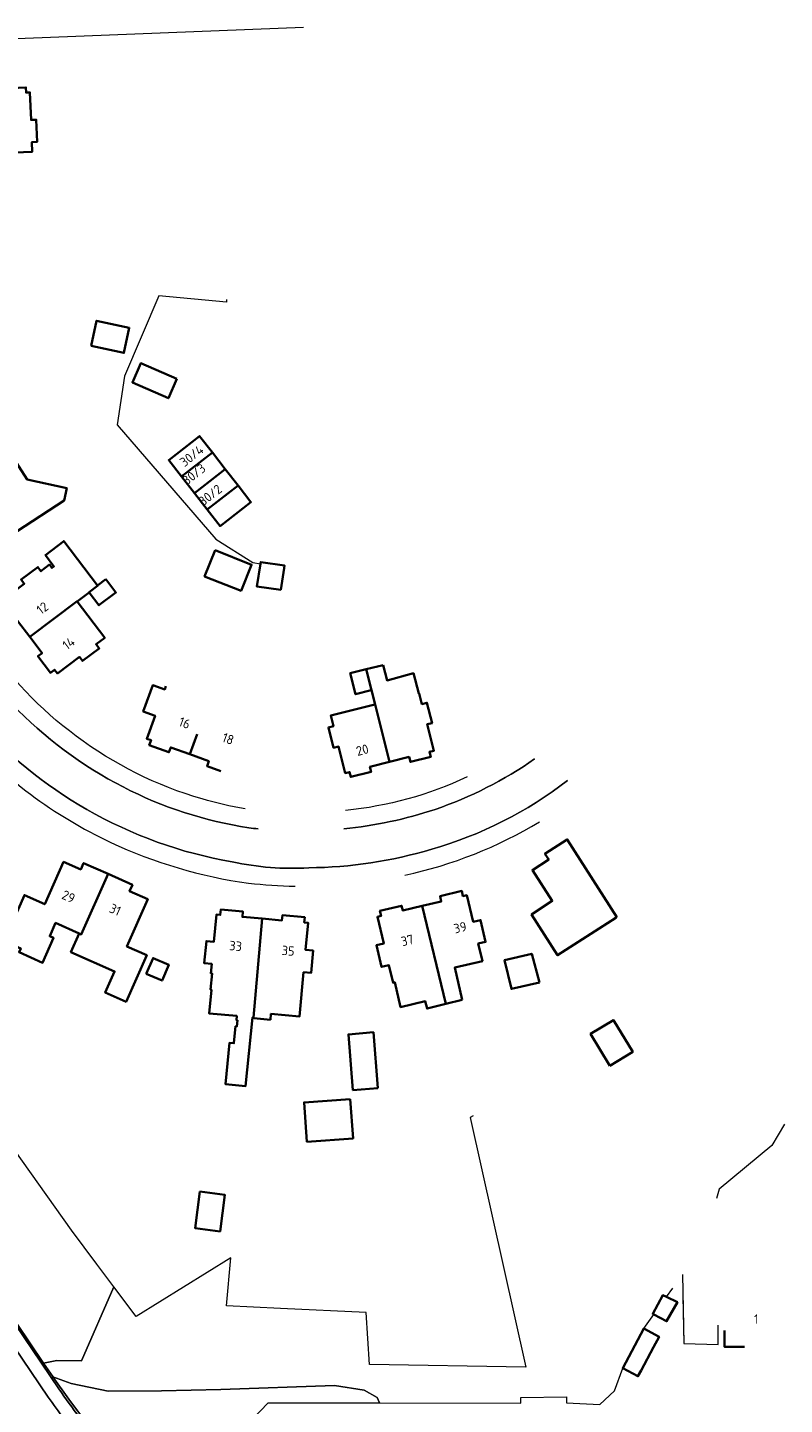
# Model space of a CAD drawing. Extents: x 152761 to 155748, y 459947 to 462743.
# Tile 213 of 256: x 155527 to 155635, y 461535 to 461732. Entities that reach past the tile are written whole.
import ezdxf
from ezdxf.enums import TextEntityAlignment as Align

# ---------------------------------------------------------------- set-up
doc = ezdxf.new("R2010")
doc.units = 0
doc.header["$LTSCALE"] = 0.75
for name, color, linetype, lineweight in [('B-RO-GR-BEPLANTING_CULTUUR_BOSPLANTSOEN-GV', 251, 'CONTINUOUS', 18), ('B-RO-GR-BEPLANTING_CULTUUR_HEESTERS-GV', 251, 'CONTINUOUS', 18), ('B-RO-IE-TERREINAFSCHEIDING_KUNSTMATIG_HEKWERK-G', 251, 'IE-TERREINAFSCHEIDING-KUNSTMATIG', 18), ('B-RO-IE-TERREINAFSCHEIDING_KUNSTMATIG_MUUR-G', 251, 'IE-TERREINAFSCHEIDING-KUNSTMATIG-DICHT', 18), ('B-RO-OG-BEBOUWING-GV', 6, 'CONTINUOUS', 35), ('B-RO-OG-BEBOUWING-T18', 1, 'CONTINUOUS', 18), ('B-RO-OG-TERREIN_CULTUURSCHEIDING-GV', 251, 'CONTINUOUS', 18), ('B-RO-VH-VERHARDING_ASFALT-GV', 251, 'CONTINUOUS', 18), ('B-RO-VH-VERHARDING_BETONSTRAATSTEEN-GV', 251, 'CONTINUOUS', 18), ('B-RO-VH-VERHARDING_HALFVERHARDING-GV', 251, 'CONTINUOUS', 18), ('B-RO-VH-VERHARDING_TEGEL-GV', 251, 'CONTINUOUS', 18)]:
    doc.layers.add(name, color=color, linetype=linetype, lineweight=lineweight)
doc.styles.add('NLCS-ISO-M200-T18', font='NLCS-ISO.ttf', dxfattribs={"height": 0.36})
doc.linetypes.add('IE-TERREINAFSCHEIDING-KUNSTMATIG', pattern='A,4,[82,NLCS.SHX,S=0.75,R=90,X=0,Y=0],4,-2', length=10)
doc.linetypes.add('IE-TERREINAFSCHEIDING-KUNSTMATIG-DICHT', pattern='A,8,-1,[82,NLCS.SHX,S=0.75,R=90,X=0,Y=0],-1', length=10)

msp = doc.modelspace()

# ---------------------------------------------------------------- linework, layer by layer
at = {"layer": 'B-RO-GR-BEPLANTING_CULTUUR_BOSPLANTSOEN-GV', "flags": 128}
for points in [[(155518.93, 461555.327), (155520.816, 461552.476), (155521.081, 461551.843), (155521.258, 461552.035), (155529, 461540.653), (155530.883, 461541.022), (155534.452, 461540.982), (155539.082, 461551.621), (155536.654, 461554.865), (155533.002, 461559.742), (155521.239, 461576.243), (155520.518, 461577.264), (155520.343, 461577.511)], [(155590.671, 461576.176), (155590.222, 461575.896), (155598.211, 461540.066), (155575.79, 461540.469), (155575.299, 461547.925), (155562.998, 461548.507), (155555.242, 461548.866), (155555.888, 461555.793), (155542.291, 461547.337), (155539.082, 461551.621), (155534.452, 461540.982), (155530.883, 461541.022), (155529, 461540.653), (155530.31, 461538.728), (155530.327, 461538.702), (155532.924, 461537.744), (155538.271, 461536.615), (155545.908, 461536.682), (155554.418, 461536.868), (155570.763, 461537.469), (155575.022, 461536.782), (155576.87, 461535.745), (155577.182, 461534.957), (155597.495, 461534.906), (155597.494, 461535.738), (155604.059, 461535.816), (155604.069, 461534.97), (155608.833, 461534.739), (155610.916, 461536.667), (155612.11, 461539.941), (155615.152, 461545.627), (155616.6, 461547.638), (155616.421, 461547.734), (155617.881, 461550.416), (155618.413, 461550.156), (155619.331, 461551.432)]]:
    msp.add_lwpolyline(points, dxfattribs=at)
at = {"layer": 'B-RO-GR-BEPLANTING_CULTUUR_HEESTERS-GV', "flags": 128}
msp.add_lwpolyline([(155534.99, 461532.271), (155532.589, 461535.491), (155530.327, 461538.702), (155530.31, 461538.728), (155529, 461540.653), (155521.258, 461552.035), (155521.081, 461551.843), (155531.182, 461536.946)], dxfattribs=at)
at = {"layer": 'B-RO-GR-BEPLANTING_CULTUUR_HEESTERS-GV'}
msp.add_lwpolyline([(155531.182, 461536.946, 0.0140277), (155534.17, 461532.859)], format="xyb", dxfattribs=at)
at = {"layer": 'B-RO-IE-TERREINAFSCHEIDING_KUNSTMATIG_HEKWERK-G', "flags": 128}
for points in [[(155555.235, 461693.339), (155555.248, 461692.926), (155545.554, 461693.869), (155540.618, 461682.323), (155539.539, 461675.339), (155553.703, 461658.925), (155559.014, 461655.574), (155560.109, 461655.375)], [(155635.333, 461574.94), (155633.506, 461571.873), (155625.967, 461565.644), (155625.576, 461564.274)], [(155620.716, 461553.402), (155620.878, 461543.491)], [(155625.805, 461543.353), (155625.798, 461546.116)]]:
    msp.add_lwpolyline(points, dxfattribs=at)
at = {"layer": 'B-RO-IE-TERREINAFSCHEIDING_KUNSTMATIG_MUUR-G', "flags": 128}
for points in [[(155521.258, 461552.035), (155529, 461540.653)], [(155620.878, 461543.491), (155625.805, 461543.353)], [(155529, 461540.653), (155530.31, 461538.728), (155530.327, 461538.702)], [(155530.327, 461538.702), (155532.589, 461535.491), (155534.99, 461532.271), (155537.297, 461529.005), (155539.569, 461525.721), (155541.772, 461522.363), (155543.905, 461518.973), (155544.673, 461517.675)]]:
    msp.add_lwpolyline(points, dxfattribs=at)
at = {"layer": 'B-RO-OG-BEBOUWING-GV', "flags": 128}
for points in [[(155521.106, 461706.026), (155523.914, 461706.133), (155523.796, 461709.37), (155523.338, 461709.354), (155523.231, 461712.282), (155523.689, 461712.299), (155523.612, 461714.398), (155527.36, 461714.535), (155527.31, 461715.911), (155528.048, 461715.938), (155527.931, 461719.131), (155527.197, 461719.11), (155527.037, 461723.041), (155526.481, 461723.018), (155526.451, 461723.756), (155523.255, 461723.627), (155523.285, 461722.888), (155520.424, 461722.771)], [(155535.831, 461686.655), (155540.522, 461685.666), (155541.283, 461689.281), (155536.592, 461690.269)], [(155548.119, 461681.941), (155542.951, 461684.202), (155541.732, 461681.417), (155546.9, 461679.156)], [(155553.22, 461671.354), (155551.375, 461673.723), (155546.959, 461670.283), (155548.803, 461667.915)], [(155524.219, 461671.233), (155513.208, 461664.131), (155515.253, 461660.96), (155516.096, 461661.51), (155517.629, 461659.132), (155523.37, 461662.858), (155525.177, 461660.092), (155531.936, 461664.473), (155532.325, 461666.269), (155526.618, 461667.505)], [(155550.647, 461665.548), (155555.063, 461668.987), (155553.22, 461671.354), (155548.803, 461667.915)], [(155552.49, 461663.181), (155556.906, 461666.62), (155555.063, 461668.987), (155550.647, 461665.548)], [(155556.906, 461666.62), (155552.49, 461663.181), (155554.333, 461660.815), (155558.749, 461664.253)], [(155536.706, 461652.26), (155531.89, 461658.643), (155529.251, 461656.651), (155530.478, 461655.025), (155530.194, 461654.811), (155529.851, 461655.266), (155528.613, 461654.332), (155528.165, 461654.927), (155525.767, 461653.118), (155526.215, 461652.523), (155523.055, 461650.138), (155523.45, 461649.615), (155522.848, 461649.16), (155524.659, 461646.761), (155525.261, 461647.215), (155527.014, 461644.892), (155533.811, 461650.022), (155533.831, 461649.995), (155535.534, 461651.28), (155535.514, 461651.307), (155536.732, 461652.226)], [(155553.604, 461657.331), (155552.09, 461653.575), (155557.346, 461651.52), (155558.847, 461655.249)], [(155563.521, 461654.755), (155563.581, 461655.141), (155560.149, 461655.628), (155560.109, 461655.375), (155559.594, 461652.155), (155563.04, 461651.654)], [(155537.91, 461653.202), (155536.706, 461652.26), (155536.732, 461652.226), (155535.514, 461651.307), (155535.534, 461651.28), (155536.924, 461649.439), (155539.361, 461651.278)], [(155533.831, 461649.995), (155533.811, 461650.022), (155527.014, 461644.892), (155528.767, 461642.569), (155528.171, 461642.119), (155529.98, 461639.725), (155530.575, 461640.173), (155530.968, 461639.652), (155534.128, 461642.036), (155534.576, 461641.441), (155536.973, 461643.25), (155536.524, 461643.844), (155537.765, 461644.781)], [(155577.755, 461640.856), (155575.286, 461640.251), (155576.043, 461637.251), (155576.561, 461635.195), (155578.641, 461626.95), (155581.46, 461627.66), (155581.638, 461626.953), (155584.557, 461627.682), (155584.377, 461628.396), (155585.012, 461628.556), (155584.055, 461632.352), (155584.744, 461632.526), (155584.007, 461635.447), (155583.293, 461635.266), (155582.907, 461636.795), (155582.869, 461636.785), (155582.082, 461639.68), (155578.295, 461638.651)], [(155576.017, 461637.245), (155576.043, 461637.251), (155575.286, 461640.251), (155573.01, 461639.693), (155573.771, 461636.678)], [(155576.536, 461635.189), (155570.209, 461633.594), (155570.592, 461632.074), (155569.878, 461631.894), (155570.613, 461628.977), (155571.327, 461629.157), (155572.287, 461625.348), (155572.911, 461625.505), (155573.09, 461624.793), (155576.003, 461625.523), (155575.822, 461626.239), (155578.641, 461626.95), (155576.561, 461635.195)], [(155611.284, 461604.663), (155604.159, 461615.821), (155600.959, 461613.778), (155601.499, 461612.946), (155599.16, 461611.44), (155602.008, 461607.007), (155599.027, 461605.039), (155602.766, 461599.205), (155611.127, 461604.562)], [(155538.242, 461610.868), (155534.735, 461612.43), (155534.33, 461611.515), (155531.866, 461612.606), (155529.156, 461606.532), (155526.239, 461607.836), (155523.322, 461601.248), (155525.721, 461600.186), (155525.474, 461599.629), (155528.853, 461598.133), (155530.424, 461601.68), (155529.868, 461601.926), (155530.713, 461603.833), (155534.091, 461602.337), (155534.386, 461602.206)], [(155538.242, 461610.868), (155534.386, 461602.206), (155534.091, 461602.337), (155532.91, 461599.669), (155539.177, 461596.894), (155537.835, 461593.857), (155540.836, 461592.531), (155543.785, 461599.208), (155540.948, 461600.471), (155543.936, 461607.24), (155541.344, 461608.395), (155541.75, 461609.307)], [(155589.091, 461592.814), (155588.003, 461597.438), (155591.979, 461598.373), (155591.39, 461600.877), (155592.439, 461601.124), (155591.703, 461604.25), (155590.659, 461604.004), (155589.736, 461607.827), (155589.188, 461607.695), (155589.01, 461608.43), (155585.898, 461607.669), (155586.073, 461606.942), (155583.315, 461606.276), (155586.71, 461592.221)], [(155560.37, 461604.459), (155557.53, 461604.713), (155557.597, 461605.461), (155554.421, 461605.758), (155554.353, 461604.998), (155553.804, 461605.047), (155553.432, 461601.142), (155552.359, 461601.244), (155552.055, 461598.053), (155553.128, 461597.951), (155553, 461596.601), (155553.189, 461596.583), (155552.969, 461594.273), (155553.075, 461594.263), (155552.751, 461590.863), (155556.713, 461590.485), (155556.658, 461589.902), (155556.822, 461589.886), (155556.736, 461588.989), (155556.547, 461589.007), (155556.316, 461586.581), (155555.679, 461586.642), (155555.113, 461580.696), (155557.98, 461580.423), (155558.957, 461590.263), (155559.099, 461590.25)], [(155561.551, 461589.953), (155561.626, 461590.79), (155565.734, 461590.422), (155566.302, 461596.765), (155567.377, 461596.669), (155567.663, 461599.864), (155566.593, 461599.96), (155566.943, 461603.871), (155566.401, 461603.92), (155566.468, 461604.67), (155563.277, 461604.957), (155563.21, 461604.205), (155560.37, 461604.459), (155559.099, 461590.25), (155559.187, 461590.242), (155559.18, 461590.165)], [(155583.315, 461606.276), (155580.556, 461605.61), (155580.385, 461606.318), (155577.274, 461605.58), (155577.437, 461604.856), (155576.902, 461604.727), (155577.807, 461600.885), (155576.769, 461600.641), (155577.504, 461597.519), (155578.555, 461597.767), (155579.144, 461595.267), (155579.388, 461595.325), (155580.226, 461591.764), (155583.781, 461592.601), (155584.028, 461591.554), (155586.71, 461592.221)], [(155600.192, 461595.274), (155599.057, 461599.41), (155595.152, 461598.505), (155596.138, 461594.383)], [(155543.696, 461596.534), (155545.993, 461595.561), (155546.966, 461597.831), (155544.696, 461598.804)], [(155610.261, 461583.343), (155613.55, 461585.325), (155610.789, 461589.907), (155607.5, 461587.925)], [(155576.989, 461580.138), (155576.333, 461588.144), (155572.738, 461587.849), (155573.394, 461579.843)], [(155573.014, 461578.546), (155566.386, 461578.08), (155566.783, 461572.444), (155573.411, 461572.911)], [(155551.427, 461565.277), (155550.758, 461560.016), (155554.311, 461559.564), (155554.981, 461564.825)], [(155616.6, 461547.638), (155618.407, 461546.67), (155619.961, 461549.4), (155618.413, 461550.156), (155617.881, 461550.416), (155616.421, 461547.734)], [(155616.548, 461542.964), (155617.345, 461544.454), (155615.152, 461545.627), (155612.11, 461539.941), (155614.303, 461538.768), (155614.748, 461539.6)]]:
    msp.add_lwpolyline(points, close=True, dxfattribs=at)
for points in [[(155546.546, 461637.844), (155546.37, 461637.36), (155544.67, 461637.976), (155543.302, 461634.207), (155545.003, 461633.59), (155543.804, 461630.286), (155544.412, 461630.065), (155544.157, 461629.362), (155546.986, 461628.336), (155547.241, 461629.039), (155549.974, 461628.048), (155551.016, 461630.919)], [(155551.016, 461630.919), (155549.974, 461628.048), (155552.706, 461627.057), (155552.45, 461626.349), (155554.429, 461625.631)], [(155626.727, 461545.352), (155626.729, 461542.977), (155629.612, 461542.981)]]:
    msp.add_lwpolyline(points, dxfattribs=at)
at = {"layer": 'B-RO-OG-TERREIN_CULTUURSCHEIDING-GV', "flags": 128}
msp.add_lwpolyline([(155577.182, 461534.957), (155576.87, 461535.745), (155575.022, 461536.782), (155570.763, 461537.469), (155554.418, 461536.868), (155545.908, 461536.682), (155538.271, 461536.615), (155532.924, 461537.744), (155530.327, 461538.702), (155532.589, 461535.491), (155534.99, 461532.271), (155537.297, 461529.005), (155539.569, 461525.721), (155541.772, 461522.363), (155543.905, 461518.973), (155544.673, 461517.675), (155561.236, 461534.969)], close=True, dxfattribs=at)
at = {"layer": 'B-RO-VH-VERHARDING_ASFALT-GV', "flags": 128}
msp.add_lwpolyline([(155529.655, 461535.79), (155517.231, 461554.044)], dxfattribs=at)
at = {"layer": 'B-RO-VH-VERHARDING_ASFALT-GV'}
msp.add_lwpolyline([(155534.255, 461529.448, -0.0071509), (155529.655, 461535.79)], format="xyb", dxfattribs=at)
at = {"layer": 'B-RO-VH-VERHARDING_BETONSTRAATSTEEN-GV'}
for points in [[(155540.405, 461623.359, -0.0832755), (155524.469, 461635.246)], [(155519.027, 461633.263, 0.0804754), (155535.191, 461620.138)], [(155599.475, 461627.375, -0.0690761), (155585.19, 461620.144)], [(155558.434, 461617.509, -0.0825366), (155540.405, 461623.359)], [(155584.694, 461614.423, 0.0950259), (155604.208, 461624.287)], [(155535.191, 461620.138, 0.0870218), (155556.081, 461612.596)], [(155585.19, 461620.144, -0.0551204), (155572.094, 461617.338)], [(155559.784, 461617.335, -0.0063837), (155558.434, 461617.509)], [(155567.051, 461611.757, 0.0701689), (155584.694, 461614.423)], [(155556.081, 461612.596, 0.0671807), (155567.051, 461611.757)]]:
    msp.add_lwpolyline(points, format="xyb", dxfattribs=at)
at = {"layer": 'B-RO-VH-VERHARDING_HALFVERHARDING-GV', "flags": 128}
msp.add_lwpolyline([(155620.768, 461550.251), (155620.878, 461543.491), (155625.805, 461543.353), (155625.798, 461546.116)], dxfattribs=at)
at = {"layer": 'B-RO-VH-VERHARDING_TEGEL-GV', "flags": 128}
for points in [[(155566.307, 461732.362), (155526.355, 461730.79), (155488.929, 461729.308)], [(155517.231, 461554.044), (155529.655, 461535.79)], [(155531.182, 461536.946), (155521.081, 461551.843), (155520.816, 461552.476), (155518.93, 461555.327)]]:
    msp.add_lwpolyline(points, dxfattribs=at)
at = {"layer": 'B-RO-VH-VERHARDING_TEGEL-GV'}
for points in [[(155533.661, 461630.668, -0.0885871), (155520.425, 461644.592)], [(155524.469, 461635.246, 0.0832755), (155540.405, 461623.359)], [(155535.191, 461620.138, -0.0804754), (155519.027, 461633.263)], [(155517.223, 461631.371, 0.1006315), (155538.618, 461615.402)], [(155551.756, 461621.634, -0.0905051), (155533.661, 461630.668)], [(155585.19, 461620.144, 0.0690761), (155599.475, 461627.375)], [(155589.79, 461624.794, -0.0850575), (155572.322, 461619.988)], [(155540.405, 461623.359, 0.0825366), (155558.434, 461617.509)], [(155604.208, 461624.287, -0.0950259), (155584.694, 461614.423)], [(155557.912, 461620.235, -0.0313846), (155551.756, 461621.634)], [(155556.081, 461612.596, -0.0870218), (155535.191, 461620.138)], [(155572.094, 461617.338, 0.0551204), (155585.19, 461620.144)], [(155558.434, 461617.509, 0.0063837), (155559.784, 461617.335, 0.0063837)], [(155580.846, 461610.692, 0.081621), (155600.172, 461618.349)], [(155538.618, 461615.402, 0.0754161), (155558.415, 461609.555)], [(155584.694, 461614.423, -0.0701689), (155567.051, 461611.757)], [(155567.051, 461611.757, -0.0671807), (155556.081, 461612.596)], [(155558.415, 461609.555, 0.0242999), (155565.084, 461609.123, 0.0242999)], [(155529.655, 461535.79, 0.0071509), (155534.255, 461529.448)], [(155534.17, 461532.859, -0.0140277), (155531.182, 461536.946)]]:
    msp.add_lwpolyline(points, format="xyb", dxfattribs=at)

# ---------------------------------------------------------------- texts
at = {"layer": 'B-RO-OG-BEBOUWING-T18', "style": 'NLCS-ISO-M200-T18'}
for s, rotation, p in [('30/4', 37.9, (155550.25, 461670.89)), ('30/3', 37.9, (155550.567, 461668.251)), ('30/2', 37.9, (155552.902, 461665.251)), ('12', 36.7, (155528.826, 461649.032)), ('14', 36.7, (155532.593, 461643.975)), ('16', 340, (155549.225, 461632.552)), ('18', 340, (155555.478, 461630.278)), ('20', 14.5, (155574.741, 461628.667)), ('29', 335.9, (155532.564, 461607.627)), ('31', 335.9, (155539.268, 461605.747)), ('39', 13.6, (155588.779, 461603.184)), ('33', 354.8, (155556.555, 461600.538)), ('37', 13.6, (155581.197, 461601.342)), ('35', 354.8, (155564.094, 461599.849)), ('1', 0.1, (155631.27, 461546.983))]:
    msp.add_text(s, height=1.35, rotation=rotation, dxfattribs=at).set_placement(p, align=Align.MIDDLE)

doc.saveas('drawing.dxf')
